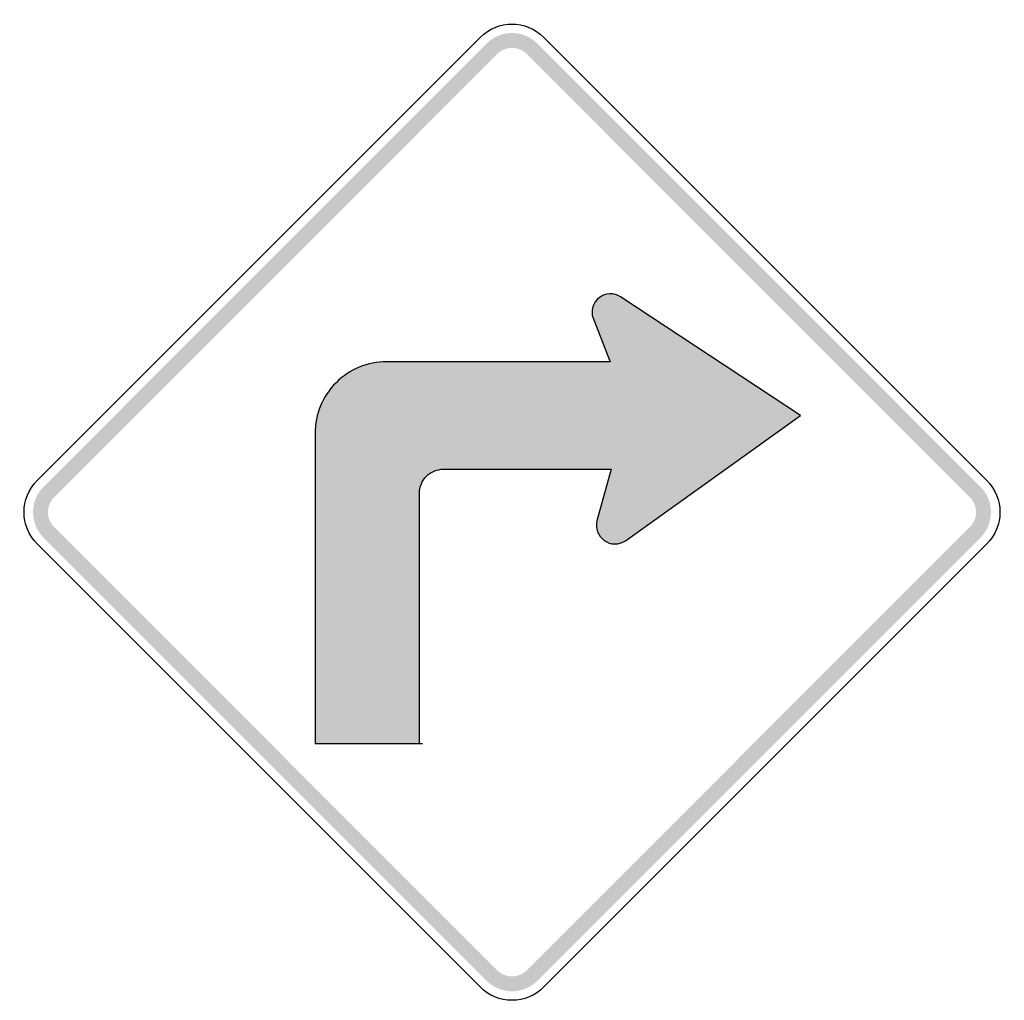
# Model space of a CAD drawing. Header units: inches. Extents: x -21.2 to 21.2, y -21.1 to 21.1.
import ezdxf

# ---------------------------------------------------------------- set-up
doc = ezdxf.new("R2010")
doc.units = ezdxf.units.IN
doc.header["$MEASUREMENT"] = 0

msp = doc.modelspace()

# ---------------------------------------------------------------- hatches: boundary and pattern name
for points in [[(1.091, 20.093), (0.986, 20.189), (0.872, 20.275), (0.751, 20.35), (0.623, 20.413), (0.49, 20.465), (0.353, 20.504), (0.213, 20.53), (0.071, 20.543), (-0.071, 20.543), (-0.213, 20.53), (-0.353, 20.504), (-0.49, 20.465), (-0.623, 20.413), (-0.751, 20.35), (-0.872, 20.275), (-0.986, 20.189), (-1.091, 20.093), (-0.637, 19.638), (-0.575, 19.694), (-0.509, 19.744), (-0.438, 19.788), (-0.364, 19.825), (-0.286, 19.855), (-0.206, 19.878), (-0.124, 19.893), (-0.042, 19.901), (0.042, 19.901), (0.124, 19.893), (0.206, 19.878), (0.286, 19.855), (0.364, 19.825), (0.438, 19.788), (0.509, 19.744), (0.575, 19.694), (0.637, 19.638), (1.091, 20.093)], [(-19.732, 0.542), (-0.637, 19.638), (-1.091, 20.093), (-20.187, 0.997), (-19.732, 0.542)], [(0.637, 19.638), (19.732, 0.542), (20.187, 0.997), (1.091, 20.093), (0.637, 19.638)], [(-20.187, 0.997), (-20.289, 0.885), (-20.379, 0.763), (-20.457, 0.633), (-20.522, 0.496), (-20.573, 0.354), (-20.609, 0.207), (-20.632, 0.057), (-20.639, -0.094), (-20.632, -0.245), (-20.609, -0.395), (-20.573, -0.542), (-20.522, -0.685), (-20.457, -0.822), (-20.379, -0.951), (-20.289, -1.073), (-20.187, -1.185), (-19.732, -0.731), (-19.792, -0.665), (-19.844, -0.594), (-19.89, -0.518), (-19.928, -0.439), (-19.957, -0.355), (-19.979, -0.27), (-19.992, -0.182), (-19.996, -0.094), (-19.992, -0.006), (-19.979, 0.081), (-19.957, 0.167), (-19.928, 0.25), (-19.89, 0.33), (-19.844, 0.406), (-19.792, 0.477), (-19.732, 0.542), (-20.187, 0.997)], [(20.187, -1.185), (20.289, -1.073), (20.379, -0.951), (20.457, -0.822), (20.522, -0.685), (20.573, -0.542), (20.609, -0.395), (20.632, -0.245), (20.639, -0.094), (20.632, 0.057), (20.609, 0.207), (20.573, 0.354), (20.522, 0.496), (20.457, 0.633), (20.379, 0.763), (20.289, 0.885), (20.187, 0.997), (19.732, 0.542), (19.792, 0.477), (19.844, 0.406), (19.89, 0.33), (19.928, 0.25), (19.957, 0.167), (19.979, 0.081), (19.992, -0.006), (19.996, -0.094), (19.992, -0.182), (19.979, -0.27), (19.957, -0.355), (19.928, -0.439), (19.89, -0.518), (19.844, -0.594), (19.792, -0.665), (19.732, -0.731), (20.187, -1.185)], [(-0.637, -19.827), (-19.732, -0.731), (-20.187, -1.185), (-1.091, -20.281), (-0.637, -19.827)], [(19.732, -0.731), (0.637, -19.827), (1.091, -20.281), (20.187, -1.185), (19.732, -0.731)], [(-1.091, -20.281), (-0.986, -20.377), (-0.872, -20.463), (-0.751, -20.538), (-0.623, -20.602), (-0.49, -20.653), (-0.353, -20.692), (-0.213, -20.718), (-0.071, -20.732), (0.071, -20.732), (0.213, -20.718), (0.353, -20.692), (0.49, -20.653), (0.623, -20.602), (0.751, -20.538), (0.872, -20.463), (0.986, -20.377), (1.091, -20.281), (0.637, -19.827), (0.575, -19.883), (0.509, -19.933), (0.438, -19.976), (0.364, -20.014), (0.286, -20.044), (0.206, -20.066), (0.124, -20.082), (0.042, -20.089), (-0.042, -20.089), (-0.124, -20.082), (-0.206, -20.066), (-0.286, -20.044), (-0.364, -20.014), (-0.438, -19.976), (-0.509, -19.933), (-0.575, -19.883), (-0.637, -19.827), (-1.091, -20.281)]]:
    msp.add_hatch(color=7).paths.add_polyline_path(points)
h = msp.add_hatch(color=7)
edge = h.paths.add_edge_path()
edge.add_spline(control_points=[(-5.397, 6.387), (-6.216, 6.388), (-7.002, 6.063), (-7.581, 5.484), (-8.16, 4.905), (-8.486, 4.12), (-8.486, 3.301)], knot_values=[0, 0, 0, 0, 1, 1, 1, 2, 2, 2, 2], degree=3, periodic=0)
edge.add_line((-8.486, 3.301), (-8.487, -10.061))
edge.add_line((-8.487, -10.061), (-3.986, -10.061))
edge.add_line((-3.986, -10.061), (-3.985, 0.728))
edge.add_spline(control_points=[(-3.985, 0.728), (-3.985, 1.001), (-3.877, 1.263), (-3.683, 1.456), (-3.49, 1.649), (-3.229, 1.757), (-2.956, 1.757)], knot_values=[0, 0, 0, 0, 1, 1, 1, 2, 2, 2, 2], degree=3, periodic=0)
edge.add_line((-2.956, 1.757), (4.275, 1.752))
edge.add_line((4.275, 1.752), (3.661, -0.461))
edge.add_spline(control_points=[(3.661, -0.461), (3.582, -0.783), (3.707, -1.12), (3.977, -1.312), (4.246, -1.504), (4.606, -1.512), (4.884, -1.333)], knot_values=[0, 0, 0, 0, 1, 1, 1, 2, 2, 2, 2], degree=3, periodic=0)
edge.add_line((4.884, -1.333), (12.425, 4.072))
edge.add_line((12.425, 4.072), (4.679, 9.179))
edge.add_spline(control_points=[(4.679, 9.179), (4.396, 9.366), (4.025, 9.352), (3.757, 9.145), (3.488, 8.937), (3.381, 8.582), (3.491, 8.261)], knot_values=[0, 0, 0, 0, 1, 1, 1, 2, 2, 2, 2], degree=3, periodic=0)
edge.add_line((3.491, 8.261), (4.226, 6.38))
edge.add_line((4.226, 6.38), (-5.397, 6.387))

# ---------------------------------------------------------------- linework, layer by layer
at = {"color": 7}
for points in [[(-20.46, 1.27), (-1.364, 20.366)], [(1.364, 20.366), (20.46, 1.27)], [(4.884, -1.333), (12.425, 4.072), (4.679, 9.179)], [(3.491, 8.261), (4.226, 6.38), (-5.397, 6.387)], [(-8.486, 3.301), (-8.487, -10.061), (-3.858, -10.061)], [(-2.956, 1.757), (4.275, 1.752), (3.661, -0.461)], [(-3.986, -10.061), (-3.985, 0.728)], [(-1.364, -20.554), (-20.46, -1.458)], [(20.46, -1.458), (1.364, -20.554)]]:
    msp.add_lwpolyline(points, dxfattribs=at)
for points in [[(-1.364, 20.366), (-0.611, 21.119), (0.611, 21.119), (1.364, 20.366)], [(-20.46, -1.458), (-21.213, -0.705), (-21.213, 0.517), (-20.46, 1.27)], [(20.46, 1.27), (21.213, 0.517), (21.213, -0.705), (20.46, -1.458)]]:
    msp.add_open_spline(points, degree=3, dxfattribs=at)
for points in [[(4.679, 9.179), (4.396, 9.366), (4.025, 9.352), (3.757, 9.145), (3.488, 8.937), (3.381, 8.582), (3.491, 8.261)], [(-5.397, 6.387), (-6.216, 6.388), (-7.002, 6.063), (-7.581, 5.484), (-8.16, 4.905), (-8.486, 4.12), (-8.486, 3.301)], [(-3.985, 0.728), (-3.985, 1.001), (-3.877, 1.263), (-3.683, 1.456), (-3.49, 1.649), (-3.229, 1.757), (-2.956, 1.757)], [(3.661, -0.461), (3.582, -0.783), (3.707, -1.12), (3.977, -1.312), (4.246, -1.504), (4.606, -1.512), (4.884, -1.333)], [(1.364, -20.554), (1.002, -20.916), (0.512, -21.119), (0, -21.119), (-0.512, -21.119), (-1.002, -20.916), (-1.364, -20.554)]]:
    msp.add_open_spline(points, degree=3, knots=[0, 0, 0, 0, 1, 1, 1, 2, 2, 2, 2], dxfattribs=at)

doc.saveas('drawing.dxf')
